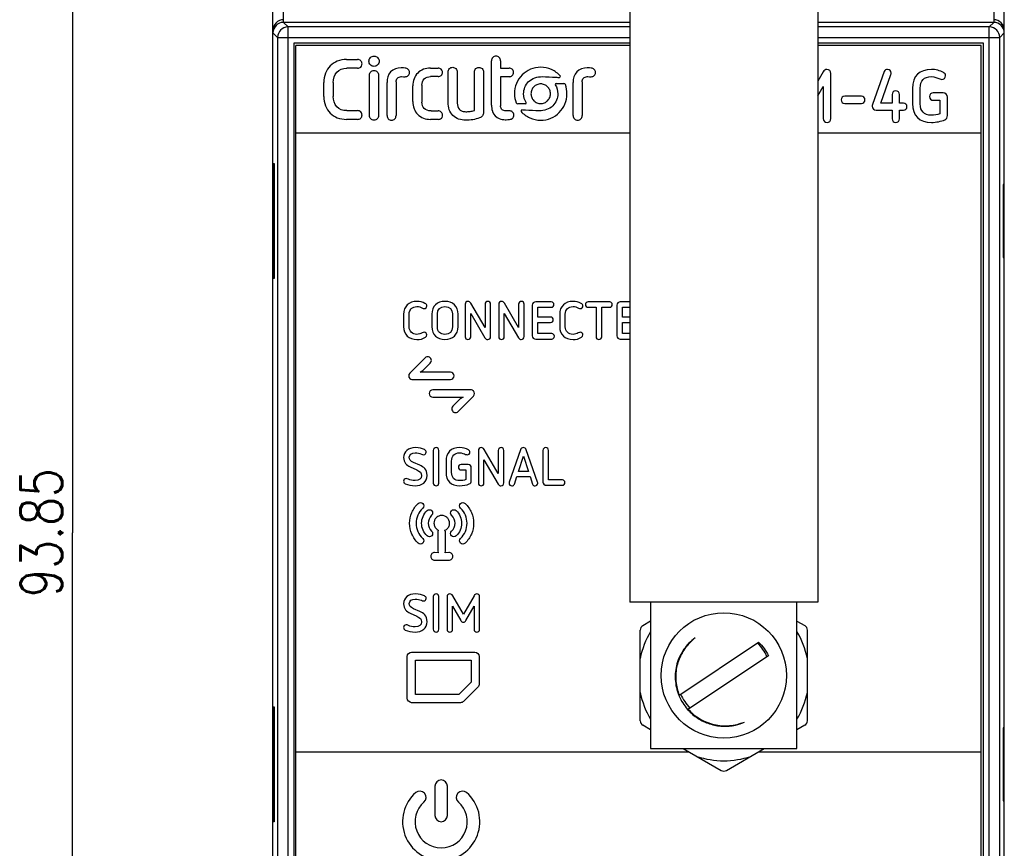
# Model space of a CAD drawing. Header units: millimetres. Extents: x 0 to 420, y 0 to 297.
# Tile 4 of 20: x 66 to 113, y 176 to 216. Entities that reach past the tile are written whole.
import ezdxf

# ---------------------------------------------------------------- set-up
doc = ezdxf.new("R2010")
doc.units = ezdxf.units.MM
doc.header["$LTSCALE"] = 23.1
doc.layers.get('0').update_dxf_attribs({"linetype": 'CONTINUOUS'})
doc.styles.get("Standard").update_dxf_attribs({"font": 'SIMPLEX.SHX', "width": 0.8})
doc.dimstyles.new('DIMSTYLE_1', dxfattribs={"dimtxt": 2, "dimasz": 2, "dimexe": 1, "dimexo": 1, "dimgap": 0.5, "dimtad": 1, "dimdsep": 46, "dimtxsty": 'Standard', "dimblk": '_FILLED', "dimblk1": '_FILLED', "dimblk2": '_FILLED', "dimcen": 0.09, "dimazin": 2, "dimtp": 0.3, "dimtm": 0.3, "dimtfac": 1, "dimtofl": 0, "dimtmove": 0, "dimatfit": 3, "dimldrblk": '_FILLED', "dimfxl": 0, "dimtolj": 1, "dimarcsym": 0})

# ---------------------------------------------------------------- blocks, each defined once
blk = doc.blocks.new('_FILLED')
at = {"color": 0, "linetype": 'ByBlock'}
blk.add_solid([(0, 0), (-1, 0.25), (-1, -0.25)], dxfattribs=at)
blk = doc.blocks.new('*D8')
at = {"color": 8}
for p, q in [((78.875, 237.901), (67.688, 237.901)), ((68.688, 237.901), (68.688, 190.976)), ((68.688, 144.051), (68.688, 190.976)), ((93.775, 144.051), (67.688, 144.051))]:
    blk.add_line(p, q, dxfattribs=at)
at = {"color": 8, "xscale": 2, "yscale": 2, "zscale": 2}
for p, rotation in [((68.688, 237.901), 90), ((68.688, 144.051), 270)]:
    blk.add_blockref('_FILLED', p, dxfattribs=dict(at, rotation=rotation))
at = {"color": 8, "insert": (66.188, 190.976), "char_height": 2, "width": 8, "attachment_point": 2, "rotation": 90, "line_spacing_factor": 0.9}
blk.add_mtext('93.85', dxfattribs=at)

msp = doc.modelspace()

# ---------------------------------------------------------------- linework, layer by layer
at = {"color": 7}
for p, q in [((78.275, 148.401), (78.275, 237.401)), ((113.275, 148.401), (113.275, 237.401)), ((78.775, 215.401), (78.775, 224.687)), ((112.775, 224.687), (112.775, 215.401)), ((95.35, 217.786), (95.35, 187.651)), ((104.35, 217.786), (104.35, 187.651)), ((78.994, 215.183), (78.775, 215.401)), ((95.35, 215.401), (78.775, 215.401)), ((112.775, 215.401), (104.35, 215.401)), ((112.557, 215.183), (112.775, 215.401)), ((78.494, 214.683), (78.275, 214.901)), ((78.994, 170.62), (78.994, 215.183)), ((95.35, 215.183), (78.994, 215.183)), ((112.557, 215.183), (104.35, 215.183)), ((112.557, 170.62), (112.557, 215.183)), ((113.057, 214.683), (113.275, 214.901)), ((78.494, 214.683), (78.494, 171.119)), ((78.494, 214.683), (95.35, 214.683)), ((79.267, 214.41), (79.267, 171.392)), ((79.267, 214.41), (79.275, 214.401)), ((95.35, 214.41), (79.267, 214.41)), ((104.35, 214.683), (113.057, 214.683)), ((112.284, 214.41), (104.35, 214.41)), ((112.284, 214.41), (112.275, 214.401)), ((112.284, 171.392), (112.284, 214.41)), ((113.057, 171.119), (113.057, 214.683)), ((79.275, 214.401), (79.275, 171.401)), ((95.35, 214.401), (79.275, 214.401)), ((79.375, 171.501), (79.375, 214.301)), ((95.35, 214.301), (79.375, 214.301)), ((112.275, 214.401), (104.35, 214.401)), ((112.175, 214.301), (104.35, 214.301)), ((112.175, 171.501), (112.175, 214.301)), ((112.275, 171.401), (112.275, 214.401)), ((81.797, 213.627), (82.319, 213.627)), ((88.732, 213.004), (88.732, 213.566)), ((89.165, 213.566), (89.165, 213.215)), ((81.797, 213.21), (81.805, 213.21)), ((82.319, 213.21), (81.805, 213.21)), ((85.812, 213.217), (86.175, 213.217)), ((86.66, 211.576), (86.66, 213.031)), ((87.093, 213.031), (87.093, 211.542)), ((87.913, 211.18), (87.913, 213.031)), ((88.347, 213.031), (88.347, 211.09)), ((88.732, 211.444), (88.732, 213.004)), ((89.165, 213.215), (89.573, 213.215)), ((104.604, 213.032), (104.35, 212.591)), ((107.533, 213.049), (106.964, 211.467)), ((80.712, 211.864), (80.712, 212.525)), ((81.158, 212.525), (81.158, 211.864)), ((82.892, 210.941), (82.892, 212.887)), ((83.325, 212.887), (83.325, 210.941)), ((83.733, 210.941), (83.733, 212.529)), ((84.166, 212.559), (84.166, 210.941)), ((85.816, 212.807), (85.812, 212.807)), ((86.175, 212.807), (85.816, 212.807)), ((89.165, 212.805), (89.165, 211.414)), ((89.573, 212.805), (89.165, 212.805)), ((92.638, 210.941), (92.638, 212.529)), ((93.071, 212.559), (93.071, 210.941)), ((104.977, 210.802), (104.977, 212.961)), ((107.368, 211.541), (107.85, 212.909)), ((84.971, 211.617), (84.971, 212.364)), ((85.404, 212.394), (85.404, 211.583)), ((91.822, 212.48), (92.19, 212.48)), ((104.35, 211.882), (104.608, 212.335)), ((104.608, 212.335), (104.608, 210.802)), ((108.877, 212.244), (108.877, 211.523)), ((109.249, 211.509), (109.249, 212.255)), ((106.436, 211.868), (105.638, 211.868)), ((107.903, 211.945), (107.903, 211.541)), ((108.258, 211.541), (108.258, 211.945)), ((110.343, 212.03), (109.875, 212.03)), ((109.875, 211.674), (110.188, 211.674)), ((110.188, 211.674), (110.188, 211.024)), ((110.557, 210.94), (110.557, 211.819)), ((81.804, 211.179), (81.797, 211.179)), ((81.804, 211.179), (82.319, 211.179)), ((85.838, 211.171), (85.812, 211.17)), ((85.838, 211.171), (86.179, 211.171)), ((90.354, 211.498), (89.986, 211.498)), ((105.638, 211.527), (106.436, 211.527)), ((107.147, 211.2), (107.903, 211.2)), ((107.903, 211.541), (107.368, 211.541)), ((107.903, 211.2), (107.903, 210.792)), ((108.448, 211.541), (108.258, 211.541)), ((108.258, 210.792), (108.258, 211.2)), ((108.258, 211.2), (108.448, 211.2)), ((82.319, 210.761), (81.797, 210.761)), ((86.179, 210.761), (85.812, 210.761)), ((89.389, 210.747), (89.41, 210.746)), ((79.375, 210.121), (95.35, 210.121)), ((104.35, 210.121), (112.175, 210.121)), ((78.289, 203.151), (78.289, 208.651)), ((78.289, 208.651), (78.324, 208.651)), ((78.324, 208.651), (78.324, 203.151)), ((113.261, 207.651), (113.226, 207.651)), ((113.226, 207.651), (113.226, 204.151)), ((113.261, 204.151), (113.261, 207.651)), ((113.226, 204.151), (113.261, 204.151)), ((78.324, 203.151), (78.289, 203.151)), ((87.472, 201.912), (87.472, 200.36)), ((88.424, 200.808), (87.743, 201.97)), ((88.424, 201.917), (88.424, 200.808)), ((88.69, 200.365), (88.69, 201.917)), ((89.08, 201.912), (89.08, 200.36)), ((90.032, 200.808), (89.351, 201.97)), ((90.032, 201.917), (90.032, 200.808)), ((90.297, 200.365), (90.297, 201.917)), ((90.687, 201.871), (90.687, 200.406)), ((91.596, 202.026), (90.847, 202.026)), ((90.953, 201.299), (90.953, 201.77)), ((90.953, 201.77), (91.596, 201.77)), ((94.389, 202.026), (93.358, 202.026)), ((93.358, 201.77), (93.738, 201.77)), ((93.738, 201.77), (93.738, 200.36)), ((94.006, 200.36), (94.006, 201.77)), ((94.006, 201.77), (94.389, 201.77)), ((94.738, 201.871), (94.738, 200.406)), ((95.35, 202.026), (94.897, 202.026)), ((95.004, 201.299), (95.004, 201.77)), ((95.004, 201.77), (95.35, 201.77)), ((84.525, 201.423), (84.525, 200.854)), ((84.794, 200.836), (84.794, 201.441)), ((85.877, 201.434), (85.877, 200.844)), ((86.146, 200.826), (86.146, 201.454)), ((86.862, 201.454), (86.862, 200.826)), ((87.13, 200.844), (87.13, 201.434)), ((87.738, 200.36), (87.738, 201.471)), ((87.738, 201.471), (88.419, 200.307)), ((89.346, 200.36), (89.346, 201.471)), ((89.346, 201.471), (90.027, 200.307)), ((91.563, 201.299), (90.953, 201.299)), ((91.996, 201.423), (91.996, 200.854)), ((92.265, 200.836), (92.265, 201.441)), ((95.35, 201.299), (95.004, 201.299)), ((90.953, 200.507), (90.953, 201.044)), ((90.953, 201.044), (91.563, 201.044)), ((95.004, 200.507), (95.004, 201.044)), ((95.004, 201.044), (95.35, 201.044)), ((91.614, 200.507), (90.953, 200.507)), ((95.35, 200.507), (95.004, 200.507)), ((90.847, 200.251), (91.614, 200.251)), ((94.897, 200.251), (95.35, 200.251)), ((85.554, 199.351), (84.82, 198.617)), ((85.45, 198.748), (85.804, 199.101)), ((85.319, 198.669), (85.45, 198.748)), ((86.763, 198.669), (85.319, 198.669)), ((84.92, 198.316), (86.763, 198.316)), ((87.77, 197.817), (85.927, 197.817)), ((85.927, 197.464), (87.371, 197.464)), ((87.136, 196.782), (87.87, 197.516)), ((87.371, 197.464), (87.24, 197.385)), ((87.24, 197.385), (86.886, 197.032)), ((85.948, 194.922), (85.948, 193.358)), ((86.214, 193.358), (86.214, 194.922)), ((88.108, 194.912), (88.108, 193.36)), ((89.059, 193.808), (88.378, 194.97)), ((89.059, 194.917), (89.059, 193.808)), ((89.325, 193.365), (89.325, 194.917)), ((90.12, 194.955), (89.584, 193.406)), ((90.022, 193.907), (90.259, 194.639)), ((90.259, 194.639), (90.497, 193.907)), ((90.938, 193.406), (90.399, 194.955)), ((91.196, 194.917), (91.196, 193.406)), ((91.462, 193.507), (91.462, 194.917)), ((85.3, 194.208), (85.004, 194.345)), ((86.556, 194.398), (86.556, 193.879)), ((86.824, 193.869), (86.824, 194.406)), ((87.611, 194.244), (87.275, 194.244)), ((88.373, 193.36), (88.373, 194.471)), ((88.373, 194.471), (89.054, 193.307)), ((84.847, 194.13), (85.156, 193.985)), ((87.275, 193.988), (87.5, 193.988)), ((87.5, 193.988), (87.5, 193.52)), ((87.766, 193.459), (87.766, 194.092)), ((90.497, 193.907), (90.022, 193.907)), ((89.829, 193.312), (89.943, 193.664)), ((89.943, 193.664), (90.576, 193.664)), ((90.576, 193.664), (90.69, 193.312)), ((91.356, 193.251), (92.123, 193.251)), ((92.123, 193.507), (91.462, 193.507)), ((86.128, 191.141), (86.187, 191.095)), ((86.187, 191.095), (86.165, 191.021)), ((86.165, 191.021), (86.165, 190.113)), ((86.506, 191.1), (86.576, 191.141)), ((86.538, 191.026), (86.506, 191.1)), ((86.538, 190.113), (86.538, 191.026)), ((86.182, 190.021), (86.011, 190.034)), ((86.165, 190.113), (86.182, 190.021)), ((86.522, 190.015), (86.538, 190.113)), ((86.693, 190.034), (86.522, 190.015)), ((86.011, 189.661), (86.693, 189.661)), ((85.948, 187.922), (85.948, 186.358)), ((86.214, 186.358), (86.214, 187.922)), ((86.604, 187.915), (86.604, 186.36)), ((87.386, 187.079), (86.875, 187.965)), ((87.897, 187.965), (87.386, 187.079)), ((88.166, 186.36), (88.166, 187.915)), ((104.35, 187.651), (95.35, 187.651)), ((96.35, 187.651), (96.35, 180.651)), ((103.35, 180.651), (103.35, 187.651)), ((84.847, 187.13), (85.156, 186.985)), ((85.3, 187.208), (85.004, 187.345)), ((86.87, 186.36), (86.87, 187.469)), ((86.87, 187.469), (87.262, 186.773)), ((87.508, 186.773), (87.9, 187.464)), ((87.9, 187.464), (87.9, 186.36)), ((96.35, 186.749), (95.975, 186.532)), ((103.35, 186.75), (103.726, 186.533)), ((95.85, 181.986), (95.85, 186.316)), ((103.851, 181.986), (103.851, 186.317)), ((97.699, 183.198), (101.517, 185.743)), ((84.911, 185.266), (87.938, 185.266)), ((84.699, 183.058), (84.699, 185.055)), ((85.089, 183.239), (85.089, 184.877)), ((85.089, 184.877), (87.759, 184.877)), ((87.759, 184.877), (87.759, 183.832)), ((88.149, 185.055), (88.149, 183.744)), ((101.982, 185.091), (98.122, 182.518)), ((87.759, 183.832), (87.168, 183.239)), ((88.086, 183.593), (87.394, 182.907)), ((87.245, 182.846), (84.911, 182.846)), ((87.168, 183.239), (85.089, 183.239)), ((78.289, 177.151), (78.289, 182.651)), ((78.289, 182.651), (78.324, 182.651)), ((78.324, 182.651), (78.324, 177.151)), ((96.35, 181.553), (95.975, 181.769)), ((103.726, 181.77), (103.35, 181.553)), ((113.261, 181.651), (113.226, 181.651)), ((113.226, 181.651), (113.226, 178.151)), ((113.261, 178.151), (113.261, 181.651)), ((79.375, 180.491), (98.189, 180.491)), ((96.35, 180.651), (103.35, 180.651)), ((97.911, 180.651), (99.725, 179.604)), ((99.975, 179.604), (101.788, 180.651)), ((101.511, 180.491), (112.175, 180.491)), ((86.025, 178.851), (86.025, 177.451)), ((86.625, 177.451), (86.625, 178.851)), ((113.226, 178.151), (113.261, 178.151)), ((78.324, 177.151), (78.289, 177.151))]:
    msp.add_line(p, q, dxfattribs=at)
msp.add_circle((99.85, 184.151), 3, dxfattribs=at)
for centre, radius, start, end in [((78.775, 215.032), 0.5, 89.9951, 179.9951), ((112.775, 215.032), 0.5, 0.0049, 90.0049), ((78.994, 214.683), 0.5, 90.0238, 179.9762), ((112.557, 214.683), 0.5, 0.024, 89.976), ((85.679, 199.226), 0.176, 314.9967, 135.0033), ((87.011, 196.907), 0.176, 134.9967, 315.0033), ((96.1, 186.316), 0.25, 120, 180), ((99.85, 184.151), 4.083, 149.0488, 168.498), ((99.85, 184.151), 4.083, 11.502, 30.9686), ((103.601, 186.317), 0.25, 0, 60), ((99.913, 184.189), 2.272, 129.2979, 138.6854), ((99.85, 184.151), 2.25, 23.4483, 43.7178), ((99.85, 184.151), 4.083, 191.502, 210.9686), ((99.85, 184.151), 4.083, 329.0488, 348.498), ((99.905, 184.095), 2.382, 201.9908, 202.4784), ((99.85, 184.151), 2.25, 203.4483, 223.929), ((99.882, 184.086), 2.358, 221.5331, 221.6956), ((99.882, 184.086), 2.357, 221.6955, 222.0578), ((96.1, 181.986), 0.25, 180, 240), ((99.845, 184.171), 2.458, 281.4378, 293.7721), ((99.786, 184.132), 2.447, 284.7915, 295.4106), ((103.601, 181.986), 0.25, 300, 360), ((99.842, 184.187), 2.474, 274.57, 281.4502), ((99.85, 184.151), 4.083, 251.502, 288.4616), ((99.85, 179.821), 0.25, 240, 300), ((86.325, 178.851), 0.3, 0, 180), ((85.305, 178.318), 0.3, 311.1599, 131.1599), ((87.345, 178.318), 0.3, 48.8401, 228.8401), ((86.325, 177.151), 1.85, 131.1599, 48.8401), ((86.325, 177.151), 1.25, 131.1599, 48.8401), ((86.325, 177.451), 0.3, 180, 360)]:
    msp.add_arc(centre, radius, start, end, dxfattribs=at)
for centre, major_axis, ratio, start_param, end_param in [((78.775, 214.901), (0.354, -0.354), 0.999695, 2.356347, 3.926839), ((78.775, 214.901), (0, 0.5), 0.999848, 0, 1.570796), ((112.775, 214.901), (0.354, 0.354), 0.999695, -0.785246, 0.785246), ((112.775, 214.901), (0, -0.5), 0.999848, 1.570796, 3.141593)]:
    msp.add_ellipse(centre, major_axis=major_axis, ratio=ratio, start_param=start_param, end_param=end_param, dxfattribs=at)
for points, knots in [([(81.797, 213.627), (81.647, 213.627), (81.356, 213.582), (80.987, 213.346), (80.756, 212.972), (80.712, 212.678), (80.712, 212.525)], [0, 0, 0, 0, 0.260275, 0.496788, 0.735329, 1, 1, 1, 1]), ([(82.319, 213.21), (82.375, 213.21), (82.476, 213.24), (82.53, 213.346), (82.543, 213.455), (82.491, 213.588), (82.374, 213.627), (82.319, 213.627)], [0, 0, 0, 0, 0.251871, 0.421263, 0.506704, 0.749825, 1, 1, 1, 1]), ([(82.866, 213.544), (82.867, 213.608), (82.92, 213.736), (83.11, 213.816), (83.301, 213.736), (83.354, 213.607), (83.354, 213.542)], [0, 0, 0, 0, 0.249395, 0.500677, 0.750888, 1, 1, 1, 1]), ([(83.354, 213.542), (83.354, 213.478), (83.302, 213.349), (83.11, 213.269), (82.918, 213.35), (82.866, 213.479), (82.866, 213.544)], [0, 0, 0, 0, 0.249015, 0.496985, 0.746015, 1, 1, 1, 1]), ([(89.165, 213.566), (89.165, 213.623), (89.121, 213.74), (88.95, 213.811), (88.777, 213.741), (88.732, 213.623), (88.732, 213.566)], [0, 0, 0, 0, 0.252742, 0.497128, 0.747259, 1, 1, 1, 1]), ([(81.158, 212.525), (81.158, 212.7), (81.248, 213.081), (81.628, 213.214), (81.797, 213.21)], [0, 0, 0, 0, 0.507786, 1, 1, 1, 1]), ([(82.892, 212.887), (82.892, 212.944), (82.939, 213.061), (83.11, 213.131), (83.283, 213.061), (83.325, 212.943), (83.325, 212.887)], [0, 0, 0, 0, 0.253842, 0.501355, 0.748473, 1, 1, 1, 1]), ([(84.411, 213.227), (84.231, 213.227), (83.828, 213.111), (83.733, 212.708), (83.733, 212.529)], [0, 0, 0, 0, 0.501871, 1, 1, 1, 1]), ([(84.597, 213.217), (84.542, 213.223), (84.48, 213.224), (84.418, 213.227), (84.411, 213.227)], [0, 0, 0, 0, 0.883126, 1, 1, 1, 1]), ([(84.597, 212.803), (84.651, 212.803), (84.737, 212.831), (84.798, 212.923), (84.812, 213.005), (84.797, 213.088), (84.735, 213.18), (84.651, 213.211), (84.597, 213.217)], [0, 0, 0, 0, 0.249903, 0.369049, 0.498278, 0.62667, 0.745761, 1, 1, 1, 1]), ([(85.812, 213.217), (85.697, 213.217), (85.47, 213.183), (85.186, 212.995), (85.003, 212.707), (84.971, 212.48), (84.971, 212.364)], [0, 0, 0, 0, 0.257541, 0.499659, 0.739949, 1, 1, 1, 1]), ([(86.175, 212.807), (86.229, 212.807), (86.344, 212.848), (86.393, 212.983), (86.376, 213.089), (86.32, 213.185), (86.228, 213.217), (86.175, 213.217)], [0, 0, 0, 0, 0.253455, 0.503763, 0.597234, 0.750832, 1, 1, 1, 1]), ([(86.66, 213.031), (86.66, 213.088), (86.705, 213.207), (86.878, 213.276), (87.049, 213.205), (87.093, 213.088), (87.093, 213.031)], [0, 0, 0, 0, 0.252481, 0.503089, 0.747375, 1, 1, 1, 1]), ([(87.913, 213.031), (87.913, 213.088), (87.956, 213.206), (88.129, 213.275), (88.302, 213.207), (88.347, 213.088), (88.347, 213.031)], [0, 0, 0, 0, 0.251086, 0.497882, 0.747874, 1, 1, 1, 1]), ([(89.573, 212.805), (89.627, 212.805), (89.713, 212.834), (89.781, 212.925), (89.798, 213.01), (89.782, 213.095), (89.716, 213.187), (89.628, 213.215), (89.573, 213.215)], [0, 0, 0, 0, 0.246257, 0.368233, 0.498926, 0.62929, 0.749662, 1, 1, 1, 1]), ([(92.028, 212.835), (91.915, 212.967), (91.618, 213.176), (91.1, 213.296), (90.591, 213.191), (90.178, 212.908), (89.898, 212.49), (89.803, 212.01), (89.858, 211.692), (89.908, 211.554)], [0, 0, 0, 0, 0.150355, 0.303999, 0.447931, 0.587297, 0.727228, 0.8726, 1, 1, 1, 1]), ([(93.316, 213.227), (93.136, 213.227), (92.733, 213.111), (92.638, 212.708), (92.638, 212.529)], [0, 0, 0, 0, 0.501871, 1, 1, 1, 1]), ([(93.502, 213.217), (93.447, 213.223), (93.385, 213.224), (93.324, 213.227), (93.316, 213.227)], [0, 0, 0, 0, 0.883126, 1, 1, 1, 1]), ([(93.502, 212.803), (93.556, 212.803), (93.642, 212.831), (93.703, 212.923), (93.717, 213.005), (93.703, 213.088), (93.64, 213.18), (93.556, 213.211), (93.502, 213.217)], [0, 0, 0, 0, 0.249903, 0.369049, 0.498278, 0.62667, 0.745761, 1, 1, 1, 1]), ([(84.166, 212.559), (84.166, 212.622), (84.206, 212.762), (84.346, 212.807), (84.411, 212.807)], [0, 0, 0, 0, 0.494464, 1, 1, 1, 1]), ([(84.411, 212.807), (84.418, 212.807), (84.48, 212.805), (84.542, 212.803), (84.597, 212.803)], [0, 0, 0, 0, 0.112036, 1, 1, 1, 1]), ([(85.404, 212.394), (85.404, 212.502), (85.466, 212.741), (85.705, 212.807), (85.812, 212.807)], [0, 0, 0, 0, 0.50263, 1, 1, 1, 1]), ([(90.269, 211.989), (90.269, 212.198), (90.453, 212.664), (90.929, 212.808), (91.16, 212.808)], [0, 0, 0, 0, 0.474955, 1, 1, 1, 1]), ([(91.16, 212.808), (91.38, 212.808), (91.657, 212.789), (91.935, 212.771), (91.993, 212.766)], [0, 0, 0, 0, 0.789082, 1, 1, 1, 1]), ([(93.071, 212.559), (93.071, 212.622), (93.111, 212.762), (93.252, 212.807), (93.316, 212.807)], [0, 0, 0, 0, 0.494464, 1, 1, 1, 1]), ([(93.316, 212.807), (93.323, 212.807), (93.385, 212.805), (93.447, 212.803), (93.502, 212.803)], [0, 0, 0, 0, 0.112036, 1, 1, 1, 1]), ([(90.148, 211.143), (90.261, 211.011), (90.559, 210.802), (91.076, 210.682), (91.585, 210.787), (91.999, 211.07), (92.278, 211.488), (92.373, 211.968), (92.318, 212.285), (92.268, 212.424)], [0, 0, 0, 0, 0.150355, 0.303999, 0.447931, 0.587297, 0.727228, 0.8726, 1, 1, 1, 1]), ([(80.712, 211.864), (80.712, 211.712), (80.757, 211.417), (80.987, 211.042), (81.356, 210.807), (81.647, 210.761), (81.797, 210.761)], [0, 0, 0, 0, 0.264561, 0.503354, 0.739716, 1, 1, 1, 1]), ([(81.797, 211.179), (81.628, 211.176), (81.248, 211.308), (81.158, 211.689), (81.158, 211.864)], [0, 0, 0, 0, 0.492126, 1, 1, 1, 1]), ([(84.971, 211.617), (84.971, 211.5), (85.002, 211.272), (85.186, 210.983), (85.47, 210.794), (85.697, 210.761), (85.812, 210.761)], [0, 0, 0, 0, 0.261747, 0.501762, 0.743217, 1, 1, 1, 1]), ([(85.812, 211.17), (85.706, 211.17), (85.465, 211.233), (85.404, 211.475), (85.404, 211.583)], [0, 0, 0, 0, 0.495286, 1, 1, 1, 1]), ([(91.907, 211.989), (91.907, 211.78), (91.723, 211.314), (91.247, 211.17), (91.016, 211.17)], [0, 0, 0, 0, 0.474955, 1, 1, 1, 1]), ([(82.319, 210.761), (82.375, 210.761), (82.495, 210.797), (82.543, 210.935), (82.529, 211.044), (82.501, 211.095), (82.474, 211.12)], [0, 0, 0, 0, 0.336382, 0.670388, 0.776542, 1, 1, 1, 1]), ([(86.179, 210.761), (86.234, 210.761), (86.332, 210.79), (86.385, 210.893), (86.399, 211), (86.369, 211.076), (86.331, 211.112)], [0, 0, 0, 0, 0.336006, 0.555627, 0.676331, 1, 1, 1, 1]), ([(88.162, 210.831), (88.057, 210.794), (87.838, 210.738), (87.499, 210.708), (87.158, 210.749), (86.865, 210.93), (86.688, 211.228), (86.66, 211.457), (86.66, 211.576)], [0, 0, 0, 0, 0.164752, 0.332129, 0.503872, 0.665087, 0.82429, 1, 1, 1, 1]), ([(87.093, 211.542), (87.093, 211.433), (87.139, 211.257), (87.334, 211.141), (87.514, 211.123), (87.71, 211.138), (87.847, 211.163), (87.913, 211.18)], [0, 0, 0, 0, 0.304701, 0.446746, 0.610002, 0.807422, 1, 1, 1, 1]), ([(88.773, 211.161), (88.775, 211.157), (88.778, 211.147), (88.782, 211.138), (88.783, 211.134)], [0, 0, 0, 0, 0.475431, 1, 1, 1, 1]), ([(88.783, 211.134), (88.837, 210.988), (89.038, 210.781), (89.293, 210.749), (89.389, 210.747)], [0, 0, 0, 0, 0.618468, 1, 1, 1, 1]), ([(89.41, 211.166), (89.35, 211.166), (89.222, 211.201), (89.168, 211.334), (89.166, 211.402), (89.165, 211.414), (89.165, 211.414)], [0, 0, 0, 0, 0.468452, 0.910027, 0.994781, 1, 1, 1, 1]), ([(89.717, 211.138), (89.7, 211.149), (89.66, 211.166), (89.586, 211.173), (89.502, 211.168), (89.44, 211.167), (89.41, 211.166)], [0, 0, 0, 0, 0.193839, 0.405651, 0.715046, 1, 1, 1, 1]), ([(89.596, 210.757), (89.65, 210.763), (89.762, 210.802), (89.818, 210.947), (89.794, 211.061), (89.753, 211.11), (89.73, 211.128)], [0, 0, 0, 0, 0.326941, 0.638552, 0.826118, 1, 1, 1, 1]), ([(89.73, 211.128), (89.726, 211.131), (89.722, 211.135), (89.717, 211.138), (89.717, 211.138)], [0, 0, 0, 0, 0.979618, 1, 1, 1, 1]), ([(91.016, 211.17), (90.797, 211.17), (90.519, 211.188), (90.241, 211.207), (90.183, 211.211)], [0, 0, 0, 0, 0.789082, 1, 1, 1, 1]), ([(83.325, 210.941), (83.325, 210.885), (83.283, 210.767), (83.11, 210.696), (82.939, 210.768), (82.892, 210.884), (82.892, 210.941)], [0, 0, 0, 0, 0.251203, 0.498643, 0.746477, 1, 1, 1, 1]), ([(83.733, 210.941), (83.733, 210.886), (83.777, 210.771), (83.949, 210.694), (84.121, 210.771), (84.166, 210.886), (84.166, 210.941)], [0, 0, 0, 0, 0.245147, 0.49962, 0.754634, 1, 1, 1, 1]), ([(88.347, 211.09), (88.347, 211.034), (88.312, 210.919), (88.214, 210.849), (88.162, 210.831)], [0, 0, 0, 0, 0.499516, 1, 1, 1, 1]), ([(89.41, 210.746), (89.417, 210.746), (89.479, 210.749), (89.541, 210.751), (89.596, 210.757)], [0, 0, 0, 0, 0.116873, 1, 1, 1, 1]), ([(92.638, 210.941), (92.638, 210.886), (92.682, 210.771), (92.855, 210.694), (93.027, 210.771), (93.071, 210.886), (93.071, 210.941)], [0, 0, 0, 0, 0.245147, 0.49962, 0.754634, 1, 1, 1, 1]), ([(84.82, 198.368), (84.823, 198.365), (84.85, 198.339), (84.886, 198.316), (84.92, 198.316)], [0, 0, 0, 0, 0.10328, 1, 1, 1, 1]), ([(87.87, 197.765), (87.867, 197.768), (87.84, 197.794), (87.804, 197.817), (87.77, 197.817)], [0, 0, 0, 0, 0.10328, 1, 1, 1, 1]), ([(85.222, 190.482), (85.09, 190.609), (84.885, 190.903), (84.776, 191.432), (84.886, 191.961), (85.09, 192.255), (85.223, 192.381)], [0, 0, 0, 0, 0.250109, 0.500218, 0.750109, 1, 1, 1, 1]), ([(85.223, 192.381), (85.254, 192.411), (85.334, 192.441), (85.457, 192.389), (85.504, 192.264), (85.471, 192.185), (85.439, 192.155)], [0, 0, 0, 0, 0.249718, 0.499436, 0.749718, 1, 1, 1, 1]), ([(87.251, 192.155), (87.219, 192.185), (87.186, 192.263), (87.233, 192.389), (87.357, 192.441), (87.436, 192.411), (87.467, 192.381)], [0, 0, 0, 0, 0.249701, 0.499402, 0.749701, 1, 1, 1, 1]), ([(87.467, 192.381), (87.6, 192.255), (87.805, 191.962), (87.914, 191.432), (87.805, 190.903), (87.6, 190.609), (87.468, 190.482)], [0, 0, 0, 0, 0.249695, 0.499389, 0.749695, 1, 1, 1, 1]), ([(85.439, 192.155), (85.338, 192.058), (85.182, 191.834), (85.098, 191.432), (85.182, 191.03), (85.339, 190.805), (85.44, 190.709)], [0, 0, 0, 0, 0.249713, 0.499426, 0.749713, 1, 1, 1, 1]), ([(85.651, 190.826), (85.567, 190.907), (85.436, 191.094), (85.366, 191.433), (85.436, 191.771), (85.567, 191.958), (85.651, 192.039)], [0, 0, 0, 0, 0.250017, 0.500034, 0.750017, 1, 1, 1, 1]), ([(85.651, 192.039), (85.682, 192.069), (85.762, 192.099), (85.885, 192.047), (85.932, 191.922), (85.899, 191.843), (85.868, 191.813)], [0, 0, 0, 0, 0.249687, 0.499373, 0.749687, 1, 1, 1, 1]), ([(85.868, 191.813), (85.762, 191.711), (85.644, 191.433), (85.762, 191.154), (85.868, 191.052)], [0, 0, 0, 0, 0.499945, 1, 1, 1, 1]), ([(86.576, 191.141), (86.62, 191.175), (86.697, 191.262), (86.738, 191.425), (86.706, 191.58), (86.623, 191.703), (86.5, 191.786), (86.352, 191.816), (86.218, 191.789), (86.146, 191.746), (86.119, 191.724)], [0, 0, 0, 0, 0.14188, 0.287641, 0.414302, 0.536735, 0.659197, 0.785992, 0.913093, 1, 1, 1, 1]), ([(86.822, 191.813), (86.791, 191.843), (86.758, 191.922), (86.805, 192.047), (86.928, 192.099), (87.008, 192.069), (87.039, 192.039)], [0, 0, 0, 0, 0.249718, 0.499436, 0.749718, 1, 1, 1, 1]), ([(86.822, 191.052), (86.928, 191.154), (87.046, 191.433), (86.928, 191.711), (86.822, 191.813)], [0, 0, 0, 0, 0.500055, 1, 1, 1, 1]), ([(87.039, 192.039), (87.123, 191.959), (87.254, 191.771), (87.324, 191.433), (87.254, 191.094), (87.123, 190.907), (87.039, 190.826)], [0, 0, 0, 0, 0.249983, 0.499966, 0.749983, 1, 1, 1, 1]), ([(87.25, 190.709), (87.351, 190.806), (87.508, 191.03), (87.592, 191.432), (87.508, 191.835), (87.352, 192.058), (87.251, 192.155)], [0, 0, 0, 0, 0.250287, 0.500575, 0.750287, 1, 1, 1, 1]), ([(86.119, 191.724), (86.108, 191.716), (86.062, 191.674), (85.999, 191.58), (85.967, 191.425), (86.008, 191.262), (86.084, 191.175), (86.128, 191.141)], [0, 0, 0, 0, 0.062096, 0.275963, 0.497365, 0.751971, 1, 1, 1, 1]), ([(85.868, 191.052), (85.899, 191.022), (85.932, 190.943), (85.885, 190.817), (85.801, 190.782), (85.76, 190.782)], [0, 0, 0, 0, 0.330556, 0.661112, 1, 1, 1, 1]), ([(86.93, 190.782), (86.889, 190.782), (86.805, 190.817), (86.758, 190.943), (86.791, 191.022), (86.822, 191.052)], [0, 0, 0, 0, 0.338997, 0.669498, 1, 1, 1, 1]), ([(85.44, 190.709), (85.471, 190.679), (85.504, 190.6), (85.456, 190.474), (85.372, 190.438), (85.331, 190.438)], [0, 0, 0, 0, 0.330502, 0.661003, 1, 1, 1, 1]), ([(87.359, 190.438), (87.318, 190.438), (87.234, 190.474), (87.186, 190.6), (87.219, 190.679), (87.25, 190.709)], [0, 0, 0, 0, 0.338888, 0.669444, 1, 1, 1, 1]), ([(86.011, 190.034), (85.963, 190.034), (85.865, 189.994), (85.804, 189.848), (85.864, 189.702), (85.963, 189.661), (86.011, 189.661)], [0, 0, 0, 0, 0.249903, 0.499765, 0.75007, 1, 1, 1, 1]), ([(86.693, 189.661), (86.74, 189.661), (86.839, 189.702), (86.899, 189.848), (86.839, 189.994), (86.74, 190.034), (86.693, 190.034)], [0, 0, 0, 0, 0.250117, 0.500235, 0.749909, 1, 1, 1, 1]), ([(98.475, 185.947), (98.268, 185.797), (97.902, 185.426), (97.568, 184.722), (97.485, 183.947), (97.601, 183.44), (97.697, 183.203)], [0, 0, 0, 0, 0.250005, 0.49996, 0.749954, 1, 1, 1, 1]), ([(98.207, 185.688), (98.05, 185.531), (97.783, 185.166), (97.56, 184.529), (97.526, 183.855), (97.634, 183.416), (97.718, 183.211)], [0, 0, 0, 0, 0.249977, 0.499975, 0.749977, 1, 1, 1, 1]), ([(101.517, 185.743), (101.613, 185.649), (101.788, 185.444), (101.924, 185.212), (101.982, 185.091)], [0, 0, 0, 0, 0.5, 1, 1, 1, 1]), ([(97.704, 183.184), (97.754, 183.064), (97.874, 182.831), (98.031, 182.621), (98.117, 182.523)], [0, 0, 0, 0, 0.499976, 1, 1, 1, 1]), ([(98.132, 182.507), (98.271, 182.352), (98.593, 182.079), (99.165, 181.809), (99.786, 181.694), (100.207, 181.725), (100.411, 181.766)], [0, 0, 0, 0, 0.249969, 0.499991, 0.749965, 1, 1, 1, 1]), ([(98.143, 182.532), (98.306, 182.35), (98.691, 182.035), (99.384, 181.761), (100.126, 181.712), (100.61, 181.829), (100.836, 181.922)], [0, 0, 0, 0, 0.249988, 0.49997, 0.749957, 1, 1, 1, 1])]:
    msp.add_open_spline(points, degree=3, knots=knots, dxfattribs=at)
for points in [[(104.787, 213.151), (104.703, 213.151), (104.652, 213.114), (104.604, 213.032)], [(104.977, 212.961), (104.977, 213.077), (104.903, 213.151), (104.787, 213.151)], [(107.692, 213.151), (107.621, 213.151), (107.558, 213.116), (107.533, 213.049)], [(107.864, 212.979), (107.864, 213.081), (107.794, 213.151), (107.692, 213.151)], [(109.791, 213.151), (109.218, 213.151), (108.877, 212.838), (108.877, 212.244)], [(110.363, 213.006), (110.202, 213.095), (109.988, 213.151), (109.791, 213.151)], [(110.466, 212.845), (110.466, 212.905), (110.424, 212.972), (110.363, 213.006)], [(91.993, 212.766), (92.019, 212.764), (92.045, 212.815), (92.028, 212.835)], [(107.85, 212.909), (107.857, 212.93), (107.864, 212.958), (107.864, 212.979)], [(109.249, 212.255), (109.249, 212.617), (109.436, 212.807), (109.791, 212.807)], [(109.791, 212.807), (109.924, 212.807), (110.086, 212.747), (110.182, 212.706)], [(110.182, 212.706), (110.209, 212.694), (110.255, 212.677), (110.283, 212.677)], [(110.283, 212.677), (110.385, 212.677), (110.466, 212.75), (110.466, 212.845)], [(91.088, 212.46), (91.026, 212.46), (90.9, 212.433), (90.751, 212.33), (90.648, 212.178), (90.609, 211.989), (90.648, 211.799), (90.751, 211.648), (90.9, 211.545), (91.026, 211.518), (91.088, 211.518)], [(91.088, 211.518), (91.151, 211.518), (91.276, 211.545), (91.425, 211.648), (91.528, 211.799), (91.567, 211.989), (91.528, 212.178), (91.425, 212.33), (91.276, 212.433), (91.151, 212.46), (91.088, 212.46)], [(91.822, 212.48), (91.798, 212.48), (91.774, 212.437), (91.787, 212.416)], [(91.787, 212.416), (91.864, 212.29), (91.907, 212.137), (91.907, 211.989)], [(92.268, 212.424), (92.257, 212.454), (92.222, 212.48), (92.19, 212.48)], [(108.082, 212.124), (107.98, 212.124), (107.903, 212.051), (107.903, 211.945)], [(108.258, 211.945), (108.258, 212.051), (108.18, 212.124), (108.082, 212.124)], [(90.389, 211.562), (90.312, 211.688), (90.269, 211.841), (90.269, 211.989)], [(105.638, 211.868), (105.536, 211.868), (105.469, 211.794), (105.469, 211.699)], [(105.469, 211.699), (105.469, 211.601), (105.536, 211.527), (105.638, 211.527)], [(106.605, 211.699), (106.605, 211.794), (106.538, 211.868), (106.436, 211.868)], [(106.436, 211.527), (106.538, 211.527), (106.605, 211.601), (106.605, 211.699)], [(109.875, 212.03), (109.766, 212.03), (109.696, 211.952), (109.696, 211.854)], [(109.696, 211.854), (109.696, 211.752), (109.766, 211.674), (109.875, 211.674)], [(110.557, 211.819), (110.557, 211.938), (110.466, 212.03), (110.343, 212.03)], [(82.474, 211.12), (82.434, 211.158), (82.375, 211.179), (82.319, 211.179)], [(86.331, 211.112), (86.292, 211.15), (86.233, 211.171), (86.179, 211.171)], [(88.732, 211.444), (88.732, 211.349), (88.744, 211.252), (88.773, 211.161)], [(89.908, 211.554), (89.919, 211.524), (89.954, 211.498), (89.986, 211.498)], [(90.183, 211.211), (90.157, 211.213), (90.131, 211.162), (90.148, 211.143)], [(90.354, 211.498), (90.378, 211.498), (90.402, 211.541), (90.389, 211.562)], [(106.964, 211.467), (106.953, 211.442), (106.95, 211.418), (106.95, 211.393)], [(106.95, 211.393), (106.95, 211.284), (107.038, 211.2), (107.147, 211.2)], [(108.616, 211.372), (108.616, 211.467), (108.546, 211.541), (108.448, 211.541)], [(108.448, 211.2), (108.546, 211.2), (108.616, 211.274), (108.616, 211.372)], [(108.877, 211.523), (108.877, 210.933), (109.218, 210.616), (109.791, 210.616)], [(109.791, 210.961), (109.429, 210.961), (109.249, 211.154), (109.249, 211.509)], [(104.608, 210.802), (104.608, 210.693), (104.692, 210.616), (104.794, 210.616)], [(104.794, 210.616), (104.896, 210.616), (104.977, 210.693), (104.977, 210.802)], [(107.903, 210.792), (107.903, 210.69), (107.98, 210.616), (108.082, 210.616)], [(108.082, 210.616), (108.18, 210.616), (108.258, 210.69), (108.258, 210.792)], [(110.188, 211.024), (110.072, 210.985), (109.924, 210.961), (109.791, 210.961)], [(109.791, 210.616), (110.012, 210.616), (110.258, 210.669), (110.427, 210.74)], [(110.427, 210.74), (110.508, 210.774), (110.557, 210.855), (110.557, 210.94)], [(85.163, 202.051), (84.786, 202.051), (84.525, 201.823), (84.525, 201.423)], [(84.794, 201.441), (84.794, 201.666), (84.933, 201.803), (85.163, 201.803)], [(85.548, 201.955), (85.434, 202.018), (85.315, 202.051), (85.163, 202.051)], [(85.163, 201.803), (85.262, 201.803), (85.338, 201.783), (85.431, 201.731)], [(85.431, 201.731), (85.457, 201.717), (85.482, 201.707), (85.513, 201.707)], [(85.513, 201.707), (85.586, 201.707), (85.637, 201.768), (85.637, 201.828)], [(85.637, 201.828), (85.637, 201.882), (85.609, 201.922), (85.548, 201.955)], [(86.505, 202.051), (86.128, 202.051), (85.877, 201.823), (85.877, 201.434)], [(86.146, 201.454), (86.146, 201.671), (86.282, 201.803), (86.505, 201.803)], [(87.13, 201.434), (87.13, 201.823), (86.88, 202.051), (86.505, 202.051)], [(86.505, 201.803), (86.725, 201.803), (86.862, 201.671), (86.862, 201.454)], [(87.609, 202.051), (87.533, 202.051), (87.472, 201.988), (87.472, 201.912)], [(87.743, 201.97), (87.715, 202.021), (87.667, 202.051), (87.609, 202.051)], [(88.558, 202.051), (88.485, 202.051), (88.424, 201.996), (88.424, 201.917)], [(88.69, 201.917), (88.69, 201.996), (88.632, 202.051), (88.558, 202.051)], [(89.216, 202.051), (89.141, 202.051), (89.08, 201.988), (89.08, 201.912)], [(89.351, 201.97), (89.323, 202.021), (89.275, 202.051), (89.216, 202.051)], [(90.166, 202.051), (90.092, 202.051), (90.032, 201.996), (90.032, 201.917)], [(90.297, 201.917), (90.297, 201.996), (90.239, 202.051), (90.166, 202.051)], [(90.847, 202.026), (90.758, 202.026), (90.687, 201.96), (90.687, 201.871)], [(91.723, 201.899), (91.723, 201.97), (91.672, 202.026), (91.596, 202.026)], [(91.596, 201.77), (91.672, 201.77), (91.723, 201.826), (91.723, 201.899)], [(92.634, 202.051), (92.257, 202.051), (91.996, 201.823), (91.996, 201.423)], [(92.265, 201.441), (92.265, 201.666), (92.404, 201.803), (92.634, 201.803)], [(93.019, 201.955), (92.905, 202.018), (92.786, 202.051), (92.634, 202.051)], [(92.634, 201.803), (92.733, 201.803), (92.809, 201.783), (92.902, 201.731)], [(92.902, 201.731), (92.928, 201.717), (92.953, 201.707), (92.984, 201.707)], [(92.984, 201.707), (93.057, 201.707), (93.108, 201.768), (93.108, 201.828)], [(93.108, 201.828), (93.108, 201.882), (93.08, 201.922), (93.019, 201.955)], [(93.358, 202.026), (93.285, 202.026), (93.229, 201.968), (93.229, 201.899)], [(93.229, 201.899), (93.229, 201.828), (93.285, 201.77), (93.358, 201.77)], [(94.515, 201.899), (94.515, 201.968), (94.459, 202.026), (94.389, 202.026)], [(94.389, 201.77), (94.459, 201.77), (94.515, 201.828), (94.515, 201.899)], [(94.897, 202.026), (94.809, 202.026), (94.738, 201.96), (94.738, 201.871)], [(91.692, 201.173), (91.692, 201.244), (91.639, 201.299), (91.563, 201.299)], [(84.525, 200.854), (84.525, 200.459), (84.784, 200.226), (85.163, 200.226)], [(85.163, 200.474), (84.935, 200.474), (84.794, 200.611), (84.794, 200.836)], [(85.877, 200.844), (85.877, 200.454), (86.128, 200.226), (86.505, 200.226)], [(86.505, 200.474), (86.282, 200.474), (86.146, 200.606), (86.146, 200.826)], [(86.505, 200.226), (86.88, 200.226), (87.13, 200.454), (87.13, 200.844)], [(86.862, 200.826), (86.862, 200.606), (86.725, 200.474), (86.505, 200.474)], [(91.563, 201.044), (91.639, 201.044), (91.692, 201.099), (91.692, 201.173)], [(91.996, 200.854), (91.996, 200.459), (92.254, 200.226), (92.634, 200.226)], [(92.634, 200.474), (92.406, 200.474), (92.265, 200.611), (92.265, 200.836)], [(85.414, 200.54), (85.338, 200.497), (85.257, 200.474), (85.163, 200.474)], [(85.163, 200.226), (85.303, 200.226), (85.454, 200.254), (85.573, 200.337)], [(85.513, 200.573), (85.485, 200.573), (85.459, 200.565), (85.414, 200.54)], [(85.637, 200.449), (85.637, 200.52), (85.576, 200.573), (85.513, 200.573)], [(85.573, 200.337), (85.616, 200.368), (85.637, 200.401), (85.637, 200.449)], [(87.472, 200.36), (87.472, 200.282), (87.533, 200.226), (87.606, 200.226)], [(87.606, 200.226), (87.677, 200.226), (87.738, 200.282), (87.738, 200.36)], [(88.419, 200.307), (88.447, 200.256), (88.495, 200.226), (88.551, 200.226)], [(88.551, 200.226), (88.627, 200.226), (88.69, 200.289), (88.69, 200.365)], [(89.08, 200.36), (89.08, 200.282), (89.141, 200.226), (89.214, 200.226)], [(89.214, 200.226), (89.285, 200.226), (89.346, 200.282), (89.346, 200.36)], [(90.027, 200.307), (90.054, 200.256), (90.103, 200.226), (90.158, 200.226)], [(90.158, 200.226), (90.234, 200.226), (90.297, 200.289), (90.297, 200.365)], [(90.687, 200.406), (90.687, 200.317), (90.758, 200.251), (90.847, 200.251)], [(91.741, 200.38), (91.741, 200.451), (91.69, 200.507), (91.614, 200.507)], [(91.614, 200.251), (91.69, 200.251), (91.741, 200.307), (91.741, 200.38)], [(92.885, 200.54), (92.809, 200.497), (92.728, 200.474), (92.634, 200.474)], [(92.634, 200.226), (92.773, 200.226), (92.925, 200.254), (93.044, 200.337)], [(92.984, 200.573), (92.956, 200.573), (92.93, 200.565), (92.885, 200.54)], [(93.108, 200.449), (93.108, 200.52), (93.047, 200.573), (92.984, 200.573)], [(93.044, 200.337), (93.087, 200.368), (93.108, 200.401), (93.108, 200.449)], [(93.738, 200.36), (93.738, 200.282), (93.799, 200.226), (93.872, 200.226)], [(93.872, 200.226), (93.946, 200.226), (94.006, 200.282), (94.006, 200.36)], [(94.738, 200.406), (94.738, 200.317), (94.809, 200.251), (94.897, 200.251)], [(84.82, 198.617), (84.789, 198.585), (84.749, 198.492), (84.789, 198.399), (84.82, 198.368)], [(86.763, 198.316), (86.808, 198.316), (86.902, 198.354), (86.958, 198.492), (86.902, 198.631), (86.808, 198.669), (86.763, 198.669)], [(85.927, 197.817), (85.882, 197.817), (85.788, 197.779), (85.732, 197.641), (85.788, 197.503), (85.882, 197.464), (85.927, 197.464)], [(87.87, 197.516), (87.901, 197.548), (87.941, 197.641), (87.901, 197.734), (87.87, 197.765)], [(85.09, 195.051), (84.756, 195.051), (84.528, 194.866), (84.528, 194.58)], [(84.794, 194.59), (84.794, 194.727), (84.93, 194.803), (85.075, 194.803)], [(85.075, 194.803), (85.196, 194.803), (85.272, 194.788), (85.378, 194.745)], [(85.53, 194.957), (85.406, 195.018), (85.267, 195.051), (85.09, 195.051)], [(85.378, 194.745), (85.422, 194.727), (85.449, 194.715), (85.49, 194.715)], [(85.49, 194.715), (85.556, 194.715), (85.606, 194.768), (85.606, 194.836)], [(85.606, 194.836), (85.606, 194.892), (85.584, 194.93), (85.53, 194.957)], [(86.082, 195.051), (86.009, 195.051), (85.948, 194.998), (85.948, 194.922)], [(86.214, 194.922), (86.214, 194.998), (86.153, 195.051), (86.082, 195.051)], [(87.214, 195.051), (86.801, 195.051), (86.556, 194.826), (86.556, 194.398)], [(86.824, 194.406), (86.824, 194.666), (86.958, 194.803), (87.214, 194.803)], [(87.626, 194.946), (87.51, 195.011), (87.356, 195.051), (87.214, 195.051)], [(87.214, 194.803), (87.31, 194.803), (87.427, 194.76), (87.495, 194.731)], [(87.495, 194.731), (87.515, 194.722), (87.548, 194.709), (87.568, 194.709)], [(87.568, 194.709), (87.642, 194.709), (87.7, 194.763), (87.7, 194.831)], [(87.7, 194.831), (87.7, 194.874), (87.67, 194.922), (87.626, 194.946)], [(88.244, 195.051), (88.168, 195.051), (88.108, 194.988), (88.108, 194.912)], [(88.378, 194.97), (88.351, 195.021), (88.303, 195.051), (88.244, 195.051)], [(89.194, 195.051), (89.12, 195.051), (89.059, 194.996), (89.059, 194.917)], [(89.325, 194.917), (89.325, 194.996), (89.267, 195.051), (89.194, 195.051)], [(90.259, 195.051), (90.201, 195.051), (90.141, 195.016), (90.12, 194.955)], [(90.399, 194.955), (90.378, 195.016), (90.32, 195.051), (90.259, 195.051)], [(91.33, 195.051), (91.254, 195.051), (91.196, 194.996), (91.196, 194.917)], [(91.462, 194.917), (91.462, 194.996), (91.401, 195.051), (91.33, 195.051)], [(84.528, 194.58), (84.528, 194.345), (84.669, 194.213), (84.847, 194.13)], [(85.004, 194.345), (84.859, 194.411), (84.794, 194.469), (84.794, 194.59)], [(85.654, 193.722), (85.654, 194.016), (85.47, 194.13), (85.3, 194.208)], [(87.275, 194.244), (87.196, 194.244), (87.146, 194.188), (87.146, 194.117)], [(87.766, 194.092), (87.766, 194.178), (87.7, 194.244), (87.611, 194.244)], [(85.077, 193.226), (85.406, 193.226), (85.654, 193.416), (85.654, 193.722)], [(85.386, 193.715), (85.386, 193.558), (85.259, 193.474), (85.077, 193.474)], [(85.156, 193.985), (85.308, 193.912), (85.386, 193.851), (85.386, 193.715)], [(86.556, 193.879), (86.556, 193.454), (86.801, 193.226), (87.214, 193.226)], [(87.214, 193.474), (86.953, 193.474), (86.824, 193.613), (86.824, 193.869)], [(87.146, 194.117), (87.146, 194.044), (87.196, 193.988), (87.275, 193.988)], [(84.647, 193.573), (84.576, 193.573), (84.525, 193.522), (84.525, 193.446)], [(84.525, 193.446), (84.525, 193.393), (84.551, 193.35), (84.606, 193.324)], [(84.606, 193.324), (84.743, 193.261), (84.897, 193.226), (85.077, 193.226)], [(84.761, 193.542), (84.705, 193.565), (84.682, 193.573), (84.647, 193.573)], [(85.077, 193.474), (84.946, 193.474), (84.849, 193.504), (84.761, 193.542)], [(85.948, 193.358), (85.948, 193.279), (86.009, 193.226), (86.082, 193.226)], [(86.082, 193.226), (86.153, 193.226), (86.214, 193.279), (86.214, 193.358)], [(87.5, 193.52), (87.416, 193.492), (87.31, 193.474), (87.214, 193.474)], [(87.214, 193.226), (87.373, 193.226), (87.551, 193.264), (87.672, 193.315)], [(87.672, 193.315), (87.73, 193.34), (87.766, 193.398), (87.766, 193.459)], [(88.108, 193.36), (88.108, 193.282), (88.168, 193.226), (88.242, 193.226)], [(88.242, 193.226), (88.313, 193.226), (88.373, 193.282), (88.373, 193.36)], [(89.054, 193.307), (89.082, 193.256), (89.13, 193.226), (89.186, 193.226)], [(89.186, 193.226), (89.262, 193.226), (89.325, 193.289), (89.325, 193.365)], [(89.584, 193.406), (89.576, 193.383), (89.573, 193.365), (89.573, 193.352)], [(89.573, 193.352), (89.573, 193.279), (89.629, 193.226), (89.705, 193.226)], [(89.705, 193.226), (89.758, 193.226), (89.811, 193.256), (89.829, 193.312)], [(90.69, 193.312), (90.708, 193.256), (90.761, 193.226), (90.816, 193.226)], [(90.816, 193.226), (90.892, 193.226), (90.948, 193.279), (90.948, 193.352)], [(90.948, 193.352), (90.948, 193.365), (90.946, 193.383), (90.938, 193.406)], [(91.196, 193.406), (91.196, 193.322), (91.267, 193.251), (91.356, 193.251)], [(92.249, 193.38), (92.249, 193.451), (92.199, 193.507), (92.123, 193.507)], [(92.123, 193.251), (92.199, 193.251), (92.249, 193.307), (92.249, 193.38)], [(85.331, 190.438), (85.292, 190.438), (85.253, 190.453), (85.222, 190.482)], [(85.76, 190.782), (85.721, 190.782), (85.681, 190.797), (85.651, 190.826)], [(87.039, 190.826), (87.008, 190.796), (86.969, 190.782), (86.93, 190.782)], [(87.468, 190.482), (87.437, 190.453), (87.398, 190.438), (87.359, 190.438)], [(85.09, 188.051), (84.756, 188.051), (84.528, 187.866), (84.528, 187.58)], [(85.53, 187.957), (85.406, 188.018), (85.267, 188.051), (85.09, 188.051)], [(86.082, 188.051), (86.009, 188.051), (85.948, 187.998), (85.948, 187.922)], [(86.214, 187.922), (86.214, 187.998), (86.153, 188.051), (86.082, 188.051)], [(86.741, 188.051), (86.659, 188.051), (86.604, 187.998), (86.604, 187.915)], [(86.875, 187.965), (86.839, 188.023), (86.801, 188.051), (86.741, 188.051)], [(88.029, 188.051), (87.968, 188.051), (87.932, 188.024), (87.897, 187.965)], [(88.166, 187.915), (88.166, 187.998), (88.113, 188.051), (88.029, 188.051)], [(84.528, 187.58), (84.528, 187.345), (84.669, 187.213), (84.847, 187.13)], [(84.794, 187.59), (84.794, 187.727), (84.93, 187.803), (85.075, 187.803)], [(85.004, 187.345), (84.859, 187.411), (84.794, 187.469), (84.794, 187.59)], [(85.075, 187.803), (85.196, 187.803), (85.272, 187.788), (85.378, 187.745)], [(85.378, 187.745), (85.422, 187.727), (85.449, 187.715), (85.49, 187.715)], [(85.49, 187.715), (85.556, 187.715), (85.606, 187.768), (85.606, 187.836)], [(85.606, 187.836), (85.606, 187.892), (85.584, 187.93), (85.53, 187.957)], [(85.654, 186.722), (85.654, 187.016), (85.47, 187.13), (85.3, 187.208)], [(85.077, 186.226), (85.406, 186.226), (85.654, 186.416), (85.654, 186.722)], [(85.386, 186.715), (85.386, 186.558), (85.259, 186.474), (85.077, 186.474)], [(85.156, 186.985), (85.308, 186.912), (85.386, 186.851), (85.386, 186.715)], [(87.262, 186.773), (87.29, 186.725), (87.33, 186.702), (87.386, 186.702)], [(87.386, 186.702), (87.439, 186.702), (87.48, 186.724), (87.508, 186.773)], [(84.647, 186.573), (84.576, 186.573), (84.525, 186.522), (84.525, 186.446)], [(84.525, 186.446), (84.525, 186.393), (84.551, 186.35), (84.606, 186.324)], [(84.606, 186.324), (84.743, 186.261), (84.897, 186.226), (85.077, 186.226)], [(84.761, 186.542), (84.705, 186.565), (84.682, 186.573), (84.647, 186.573)], [(85.077, 186.474), (84.946, 186.474), (84.849, 186.504), (84.761, 186.542)], [(85.948, 186.358), (85.948, 186.279), (86.009, 186.226), (86.082, 186.226)], [(86.082, 186.226), (86.153, 186.226), (86.214, 186.279), (86.214, 186.358)], [(86.604, 186.36), (86.604, 186.282), (86.665, 186.226), (86.738, 186.226)], [(86.738, 186.226), (86.809, 186.226), (86.87, 186.282), (86.87, 186.36)], [(87.9, 186.36), (87.9, 186.282), (87.961, 186.226), (88.034, 186.226)], [(88.034, 186.226), (88.108, 186.226), (88.166, 186.282), (88.166, 186.36)], [(84.699, 185.055), (84.699, 185.154), (84.811, 185.266), (84.911, 185.266)], [(87.938, 185.266), (88.037, 185.266), (88.149, 185.154), (88.149, 185.055)], [(88.149, 183.744), (88.149, 183.689), (88.125, 183.631), (88.086, 183.593)], [(84.911, 182.846), (84.811, 182.846), (84.699, 182.958), (84.699, 183.058)], [(87.394, 182.907), (87.356, 182.87), (87.299, 182.846), (87.245, 182.846)]]:
    msp.add_open_spline(points, degree=3, dxfattribs=at)

# ---------------------------------------------------------------- dimensions: what is measured, and where the dimension line sits
at = {"color": 8}
dim = msp.add_linear_dim(base=(68.688, 144.051), p1=(79.875, 237.901), p2=(94.775, 144.051), angle=270, dimstyle='DIMSTYLE_1', dxfattribs=at)
dim.commit()
dim.dimension.update_dxf_attribs({"geometry": '*D8', "text_midpoint": (68.688, 191.026), "dimtype": 160})

doc.saveas('drawing.dxf')
